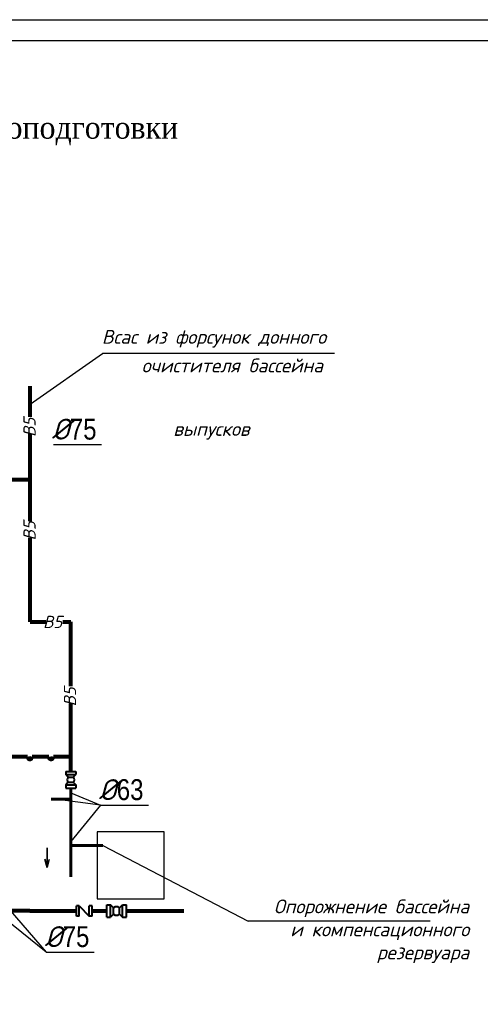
# Model space of a CAD drawing. Extents: x 4114239 to 5838486, y 780458 to 1383318.
# Tile 10 of 231: x 4336934 to 4347939, y 972237 to 995781. Entities that reach past the tile are written whole.
import ezdxf
from ezdxf.enums import TextEntityAlignment as Align

# ---------------------------------------------------------------- set-up
doc = ezdxf.new("R2010")
doc.units = 0
doc.header["$MEASUREMENT"] = 0
for name, color, linetype, lineweight in [('1', 7, 'Continuous', 50), ('Farmat', 7, 'Continuous', 30), ('Основные', 160, 'Continuous', 40), ('разм', 7, 'Continuous', 18)]:
    doc.layers.add(name, color=color, linetype=linetype, lineweight=lineweight)
doc.styles.add('GOST_P', font='isocpeui.ttf')
doc.styles.add('TIMES', font='times.ttf', dxfattribs={"height": 3})
doc.styles.add('ГОСТ 250', font='isocpeui.ttf', dxfattribs={"height": 300})

msp = doc.modelspace()

# ---------------------------------------------------------------- linework, layer by layer
for p, q in [((4337187.2867, 986589.3555), (4338909.7532, 987800.6804)), ((4338862.2855, 977002.3644), (4337781.1201, 977139.4008)), ((4338154.8157, 977289.6148), (4338862.2855, 977002.3644)), ((4338862.2855, 977002.3644), (4338154.8157, 976130.1074)), ((4338920.7413, 976037.7132), (4342394.0432, 974227.3356)), ((4335825.0635, 975487.2082), (4337569.9797, 973487.3546)), ((4337569.9797, 973487.3546), (4335504.5635, 975147.0986))]:
    msp.add_line(p, q)
at = {"ltscale": 5}
for p, q in [((4344457.3588, 987800.6804), (4338909.7532, 987800.6804)), ((4337740.5667, 985622.6211), (4338887.5225, 985622.6211)), ((4338862.2855, 977002.3644), (4340009.2413, 977002.3644)), ((4346740.8322, 974227.3356), (4342394.0432, 974227.3356)), ((4337569.9797, 973487.3546), (4338716.9355, 973487.3546))]:
    msp.add_line(p, q, dxfattribs=at)
at = {"color": 1, "linetype": 'Continuous', "lineweight": 80}
for p, q in [((4337187.2867, 986281.2345), (4337187.2867, 987018.7734)), ((4337187.2867, 983790.0419), (4337187.2867, 985884.7658)), ((4336266.8371, 984784.1999, 41.0635), (4337187.2867, 984784.1999, 41.0635)), ((4337187.2867, 981383.0325), (4337187.2867, 983390.1051)), ((4337187.2867, 981383.0325, 41.0635), (4337561.9311, 981383.0325, 41.0635)), ((4337965.2253, 981383.0325, 41.0635), (4338154.8157, 981383.0325, 41.0635)), ((4338154.8157, 979843.2214), (4338154.8157, 981383.0325)), ((4338154.8157, 978150.4904), (4338154.8157, 979429.7241)), ((4337121.0611, 978150.4904), (4336516.2619, 978150.4904)), ((4337628.2834, 978150.4904), (4337231.4735, 978150.4904)), ((4338154.8157, 978150.4904), (4337738.6958, 978150.4904)), ((4338154.8157, 977804.5412), (4338154.8157, 978150.4904)), ((4337176.2673, 974467.9668), (4336119.7005, 974467.9668)), ((4337176.2673, 974467.9668), (4338287.636, 974467.9668)), ((4338664.236, 974467.9668), (4339018.4328, 974467.9668)), ((4339482.4328, 974467.9668), (4340858.5164, 974467.9668))]:
    msp.add_line(p, q, dxfattribs=at)
at = {"color": 7, "linetype": 'Continuous', "lineweight": 40}
for p, q in [((4338034.8157, 977804.5412), (4338274.8157, 977804.5412)), ((4338034.8157, 977804.5412), (4338034.8157, 977728.5412)), ((4338274.8157, 977804.5412), (4338274.8157, 977728.5412)), ((4338034.8157, 977728.5412), (4338274.8157, 977728.5412)), ((4338094.8157, 977667.5412), (4338034.8157, 977728.5412)), ((4338094.8157, 977545.5412), (4338034.8157, 977484.5412)), ((4338094.8157, 977667.5412), (4338094.8142, 977667.5398)), ((4338094.8157, 977667.5412), (4338214.8157, 977667.5412)), ((4338094.8157, 977545.5412), (4338214.8157, 977545.5412)), ((4338214.8157, 977667.5412), (4338274.8157, 977728.5412)), ((4338214.8157, 977667.5412), (4338214.8171, 977667.5398)), ((4338214.8157, 977545.5412), (4338274.8157, 977484.5412)), ((4338034.8157, 977484.5412), (4338274.8157, 977484.5412)), ((4338034.8157, 977484.5412), (4338034.8157, 977408.5412)), ((4338034.8157, 977408.5412), (4338274.8157, 977408.5412)), ((4338274.8157, 977484.5412), (4338274.8157, 977408.5412)), ((4338287.636, 974467.9668), (4338287.636, 974593.2668)), ((4338359.036, 974593.2668), (4338287.636, 974593.2668)), ((4338359.036, 974467.9668), (4338359.036, 974593.2668)), ((4338359.036, 974593.2668), (4338592.836, 974342.6668)), ((4338592.836, 974467.9668), (4338592.836, 974593.2668)), ((4338664.236, 974593.2668), (4338592.836, 974593.2668)), ((4338664.236, 974467.9668), (4338664.236, 974593.2668)), ((4339018.4328, 974319.9668), (4339018.4328, 974615.9668)), ((4339018.4328, 974615.9668), (4339106.4328, 974615.9668)), ((4339106.4328, 974319.9668), (4339106.4328, 974615.9668)), ((4339178.4328, 974541.9668), (4339106.4328, 974615.9668)), ((4339178.4328, 974541.9668), (4339178.4342, 974541.9682)), ((4339178.4328, 974393.9668), (4339178.4328, 974541.9668)), ((4339322.4328, 974541.9668), (4339394.4328, 974615.9668)), ((4339322.4328, 974393.9668), (4339322.4328, 974541.9668)), ((4339394.4328, 974319.9668), (4339394.4328, 974615.9668)), ((4339394.4328, 974615.9668), (4339482.4328, 974615.9668)), ((4339482.4328, 974319.9668), (4339482.4328, 974615.9668)), ((4338287.636, 974342.6668), (4338287.636, 974467.9668)), ((4338359.036, 974342.6668), (4338287.636, 974342.6668)), ((4338359.036, 974342.6668), (4338359.036, 974467.9668)), ((4338592.836, 974342.6668), (4338592.836, 974467.9668)), ((4338664.236, 974342.6668), (4338592.836, 974342.6668)), ((4338664.236, 974342.6668), (4338664.236, 974467.9668)), ((4339018.4328, 974319.9668), (4339106.4328, 974319.9668)), ((4339178.4328, 974393.9668), (4339106.4328, 974319.9668)), ((4339178.4328, 974393.9668), (4339178.4342, 974393.9654)), ((4339322.4328, 974393.9668), (4339394.4328, 974319.9668)), ((4339394.4328, 974319.9668), (4339482.4328, 974319.9668))]:
    msp.add_line(p, q, dxfattribs=at)
at = {"color": 32, "linetype": 'Continuous', "lineweight": 60}
for p, q in [((4338154.8157, 975286.2223), (4338154.8157, 977408.5412)), ((4338154.8157, 977139.4008), (4337683.4896, 977139.4008)), ((4338920.7413, 976037.7132), (4338154.8157, 976037.7132))]:
    msp.add_line(p, q, dxfattribs=at)
at = {"lineweight": 35, "ltscale": 100}
for p, q in [((4337590.0056, 975977.9405), (4337590.0056, 975510.9405)), ((4337590.0056, 975510.9405), (4337538.7466, 975703.4381)), ((4337590.0056, 975510.9405), (4337639.4246, 975696.5286))]:
    msp.add_line(p, q, dxfattribs=at)
at = {"color": 0, "linetype": 'Continuous', "lineweight": 0}
for p, q in [((4339296.9328, 974557.4668), (4339296.9313, 974557.4682)), ((4339296.9328, 974378.4668), (4339296.9313, 974378.4655))]:
    msp.add_line(p, q, dxfattribs=at)
at = {"color": 6, "lineweight": 30}
msp.add_lwpolyline([(4338786.6079, 974761.9858), (4340386.6079, 974761.9858), (4340386.6079, 976361.9858), (4338786.6079, 976361.9858)], close=True, dxfattribs=at)
at = {"color": 1, "linetype": 'Continuous', "lineweight": 80}
for centre in [(4337176.2673, 978150.4904), (4337683.4896, 978150.4904)]:
    msp.add_arc(centre, 55.2062, 180, 0, dxfattribs=at)
at = {"color": 7, "linetype": 'Continuous', "lineweight": 40}
for centre, radius, start, end in [((4338154.8129, 977606.5412), 85.5609, 134.52652089, 225.47481827), ((4338154.8184, 977606.5412), 85.5609, 314.52518173, 45.47347911), ((4339250.4328, 974467.9697), 103.2452, 45.78371415, 134.21517603), ((4339250.4328, 974467.964), 103.2452, 225.78482397, 314.21628585)]:
    msp.add_arc(centre, radius, start, end, dxfattribs=at)
at = {"layer": 'Farmat', "color": 0, "linetype": 'ByBlock', "lineweight": 30}
msp.add_lwpolyline([(4310624.0252, 995280.7301), (4367524.0252, 995280.7301), (4367524.0252, 954280.7301), (4310624.0252, 954280.7301)], close=True, dxfattribs=at)
at = {"layer": 'разм', "color": 0, "lineweight": 25, "ltscale": 0.5}
msp.add_lwpolyline([(4308624.0252, 995780.7301), (4368024.0252, 995780.7301), (4368024.0252, 953780.7301), (4308624.0252, 953780.7301)], close=True, dxfattribs=at)

# ---------------------------------------------------------------- texts
at = {"insert": (4321386.6989, 993467.081), "char_height": 530.6112, "width": 21310.510689, "attachment_point": 1, "style": 'TIMES'}
msp.add_mtext('{\\W0.95;ПЛАН на отметке %%P0.000 с оборудованием водоподготовки}', dxfattribs=at)
at = {"layer": '1', "ltscale": 20, "style": 'GOST_P'}
for p in [(4337314.8403, 985802.8259), (4337314.8403, 983328.4183), (4338282.3693, 979359.5327)]:
    msp.add_text('В5', height=292.5, rotation=90, dxfattribs=at).set_placement(p)
msp.add_text('В5', height=292.5, dxfattribs=at).set_placement((4337492.1125, 981233.5268, 41.0635))
at = {"layer": 'Основные', "color": 0, "style": 'ГОСТ 250'}
for s, p in [('Всас из форсунок донного  ', (4338896.7249, 988195.7184)), ('очистителя бассейна', (4339848.7388, 987512.0644)), ('                  выпусков', (4336821.6304, 985994.0724))]:
    msp.add_text(s, height=330, dxfattribs=at).set_placement(p, align=Align.MIDDLE_LEFT)
at = {"layer": 'Основные', "color": 0, "char_height": 500, "attachment_point": 9, "style": 'ГОСТ 250'}
for s, insert in [('%%C{\\fArial Narrow|b0|i0|c204|p34;75}', (4338769.9122, 985733.1211)), ('%%C{\\fArial Narrow|b0|i0|c204|p34;63}', (4339891.631, 977112.8644)), ('%%C{\\fArial Narrow|b0|i0|c204|p34;75}', (4338599.3252, 973597.8546))]:
    msp.add_mtext(s, dxfattribs=dict(at, insert=insert))
at = {"layer": 'Основные', "color": 0, "insert": (4347673.4062, 974742.4718), "char_height": 330, "width": 5805.926095, "attachment_point": 3, "style": 'ГОСТ 250'}
msp.add_mtext('\\pi510.46;Опорожнение бассейна\\P\\pi626.59; и компенсационного \\P\\pi1692.1;резервуара', dxfattribs=at)

doc.saveas('drawing.dxf')
